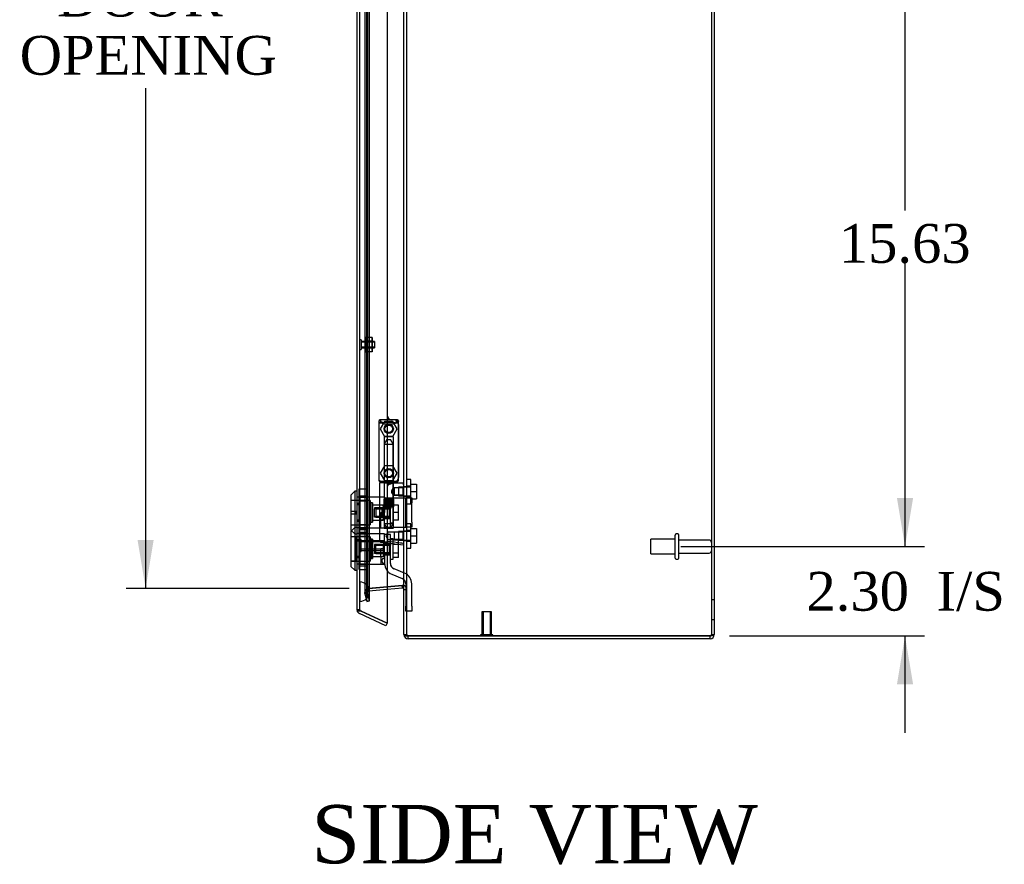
# Model space of a CAD drawing. Header units: inches. Extents: x 1 to 240, y -1 to 159.
# Tile 19 of 24: x 109 to 134, y 57 to 79. Entities that reach past the tile are written whole.
import ezdxf
from ezdxf.enums import TextEntityAlignment as Align
from ezdxf.lldxf.tags import DXFTag

# ---------------------------------------------------------------- set-up
doc = ezdxf.new("R2010")
doc.units = ezdxf.units.IN
doc.header["$MEASUREMENT"] = 0
for name, color, linetype in [('COM70220', 7, 'Continuous'), ('COM70699-9', 7, 'Continuous'), ('COM70705-9', 7, 'Continuous'), ('Default', 7, 'Continuous'), ('HNG86659-1', 7, 'Continuous'), ('HNG86659-2', 7, 'Continuous'), ('LOK10031', 7, 'Continuous'), ('LOK10031_CAM', 7, 'Continuous'), ('LOK10031_INSERT', 7, 'Continuous'), ('LOK10031_NUT', 7, 'Continuous'), ('LOK10031_SC', 7, 'Continuous'), ('NTS18118', 7, 'Continuous'), ('SCS86661', 7, 'Continuous'), ('STD26063', 7, 'Continuous'), ('STD26089', 7, 'Continuous'), ('STD26258', 7, 'Continuous'), ('WAM30017', 7, 'Continuous')]:
    doc.layers.add(name, color=color, linetype=linetype)
doc.styles.add('SEACAD_Times_New_Roman', font='times.ttf')
tags = doc.linetypes.add('HIDDEN2', pattern=[0.1875, 0.125, -0.0625]).pattern_tags.tags
tags[6:7] = [DXFTag(74, 4), DXFTag(75, 0), DXFTag(340, '0'), DXFTag(46, 0.0), DXFTag(50, 0.0), DXFTag(44, 0.0), DXFTag(45, 0.0)]
tags[4:5] = [DXFTag(74, 4), DXFTag(75, 0), DXFTag(340, '0'), DXFTag(46, 0.0), DXFTag(50, 0.0), DXFTag(44, 0.0), DXFTag(45, 0.0)]
doc.dimstyles.new('HAMMOND_(STH_-_240x160)', dxfattribs={"dimtxt": 1, "dimasz": 1.25, "dimexe": 0.5, "dimexo": 0.5, "dimgap": 0.25, "dimtad": 0, "dimtih": 1, "dimtoh": 1, "dimzin": 0, "dimdsep": 46, "dimtxsty": 'SEACAD_Times_New_Roman', "dimblk1": '_SE_FILLED', "dimblk2": '_SE_FILLED', "dimsah": 1, "dimcen": 0.5, "dimadec": 0, "dimazin": 0, "dimtfac": 0.8, "dimtofl": 0, "dimtmove": 0, "dimatfit": 3, "dimfxl": 1, "dimtolj": 1, "dimtzin": 0, "dimarcsym": 0})

# ---------------------------------------------------------------- blocks, each defined once
blk = doc.blocks.new('SE2')
at = {"layer": 'COM70220', "color": 7, "linetype": 'HIDDEN2'}
for p, q in [((117.497, 64.384), (117.497, 97.503)), ((117.498, 64.384), (117.498, 97.503)), ((117.5, 64.384), (117.5, 97.503)), ((117.746, 64.384), (117.746, 97.503)), ((117.497, 63.885), (117.497, 64.384)), ((117.497, 64.383), (117.498, 64.383)), ((117.498, 63.885), (117.498, 64.384)), ((117.498, 64.383), (117.5, 64.134)), ((117.5, 64.134), (117.5, 64.384)), ((117.746, 64.134), (117.746, 64.384)), ((117.5, 64.134), (117.498, 63.885)), ((117.498, 63.885), (117.497, 63.885))]:
    blk.add_line(p, q, dxfattribs=at)
for start, end in [(0, 90), (270, 0)]:
    blk.add_arc((117.496, 64.134), 0.25, start, end, dxfattribs=at)
at = {"layer": 'COM70699-9', "color": 7, "linetype": 'HIDDEN2'}
for p, q in [((126.562, 102.565), (126.562, 63.03)), ((118.706, 63.03), (118.706, 98.816)), ((117.621, 97.774), (117.621, 64.112)), ((117.68, 63.899), (117.68, 97.988)), ((117.693, 97.774), (117.693, 64.112)), ((117.749, 63.899), (117.749, 97.988)), ((118.706, 66.834), (118.634, 66.834)), ((118.634, 66.594), (118.706, 66.594)), ((118.706, 65.693), (118.634, 65.693)), ((118.634, 65.453), (118.706, 65.453)), ((117.72, 64.22), (118.589, 64.296)), ((118.589, 64.296), (117.72, 64.22)), ((117.726, 64.22), (118.197, 64.261)), ((118.595, 64.296), (118.589, 64.296)), ((118.589, 64.296), (118.589, 64.296)), ((117.693, 64.112), (117.621, 64.112)), ((117.621, 64.112), (117.625, 64.103)), ((117.693, 64.112), (117.621, 64.112)), ((117.625, 64.084), (117.621, 64.112)), ((117.625, 64.103), (117.694, 64.103)), ((117.68, 63.899), (117.625, 64.103)), ((117.625, 64.084), (117.694, 64.103)), ((117.625, 64.084), (117.68, 63.88)), ((117.693, 64.112), (117.694, 64.103)), ((117.694, 64.103), (117.693, 64.112)), ((117.749, 63.899), (117.694, 64.103)), ((117.726, 64.22), (117.72, 64.22)), ((117.726, 64.148), (117.72, 64.22)), ((118.197, 64.189), (117.726, 64.148)), ((118.634, 64.188), (118.706, 64.188)), ((118.634, 64.188), (118.706, 64.188)), ((117.68, 63.899), (117.749, 63.899)), ((117.68, 63.88), (117.749, 63.898)), ((117.749, 63.899), (117.749, 63.898)), ((126.634, 63.922), (126.562, 63.922)), ((126.562, 63.422), (126.634, 63.422)), ((118.634, 63.03), (118.706, 63.03)), ((118.634, 63.03), (118.706, 63.03)), ((118.706, 63.03), (118.706, 63.03)), ((126.562, 63.03), (126.634, 63.03))]:
    blk.add_line(p, q, dxfattribs=at)
at = {"layer": 'COM70699-9', "color": 7, "linetype": 'Continuous'}
for p, q in [((126.634, 102.565), (126.634, 63.03)), ((118.634, 63.03), (118.634, 98.816)), ((118.197, 64.261), (118.595, 64.296)), ((118.595, 64.224), (118.589, 64.296)), ((118.595, 64.224), (118.197, 64.189)), ((118.634, 63.03), (118.634, 63.03)), ((118.742, 62.994), (126.526, 62.994)), ((118.742, 62.922), (118.742, 62.994)), ((126.526, 62.994), (118.742, 62.994)), ((126.526, 62.922), (126.526, 62.994)), ((126.526, 62.922), (118.742, 62.922))]:
    blk.add_line(p, q, dxfattribs=at)
at = {"layer": 'COM70699-9', "color": 7, "linetype": 'HIDDEN2'}
for centre, radius, start, end in [((118.598, 64.189), 0.108, 359.9883, 95.0117), ((118.598, 64.188), 0.108, 0, 95), ((117.729, 64.112), 0.108, 94.9859, 180.0141), ((117.729, 64.112), 0.108, 95, 180), ((117.729, 64.112), 0.036, 95, 180), ((118.742, 63.03), 0.036, 179.9988, 270.0012), ((118.742, 63.03), 0.036, 180, 270), ((126.526, 63.03), 0.036, 294.0223, 0)]:
    blk.add_arc(centre, radius, start, end, dxfattribs=at)
at = {"layer": 'COM70699-9', "color": 7, "linetype": 'Continuous'}
for centre, radius, start, end in [((118.598, 64.188), 0.036, 0, 95), ((118.742, 63.03), 0.108, 180, 270), ((126.526, 63.03), 0.108, 270, 0), ((126.526, 63.03), 0.036, 270, 294.0223)]:
    blk.add_arc(centre, radius, start, end, dxfattribs=at)
for points, knots in [([(118.634, 64.188), (118.634, 64.199), (118.634, 64.21), (118.631, 64.232), (118.63, 64.243), (118.626, 64.258), (118.624, 64.264), (118.621, 64.273), (118.618, 64.278), (118.615, 64.285), (118.613, 64.287), (118.61, 64.29), (118.609, 64.292), (118.605, 64.295), (118.603, 64.296), (118.599, 64.297), (118.597, 64.296), (118.595, 64.296)], [0, 0, 0, 0, 0.25, 0.25, 0.5, 0.5, 0.625, 0.625, 0.75, 0.75, 0.8125, 0.8125, 0.875, 0.875, 0.9375, 0.9375, 1, 1, 1, 1]), ([(118.634, 63.03), (118.634, 63.029), (118.634, 63.028), (118.635, 63.025), (118.636, 63.023), (118.639, 63.019), (118.644, 63.015), (118.652, 63.01), (118.66, 63.006), (118.673, 63.002), (118.685, 62.999), (118.701, 62.996), (118.716, 62.995), (118.729, 62.994), (118.736, 62.994), (118.74, 62.994), (118.742, 62.994)], [0, 0, 0, 0, 0.039636, 0.079299, 0.119013, 0.178729, 0.298914, 0.359673, 0.482664, 0.545167, 0.672093, 0.736684, 0.867476, 0.933623, 0.966797, 1, 1, 1, 1]), ([(126.526, 62.994), (126.54, 62.997), (126.554, 63), (126.581, 63.006), (126.593, 63.009), (126.613, 63.015), (126.621, 63.018), (126.631, 63.024), (126.634, 63.027), (126.634, 63.03)], [0, 0, 0, 0, 0.25, 0.25, 0.5, 0.5, 0.75, 0.75, 1, 1, 1, 1])]:
    blk.add_open_spline(points, degree=3, knots=knots, dxfattribs=at)
at = {"layer": 'COM70699-9', "color": 7, "linetype": 'HIDDEN2'}
for points, knots in [([(117.726, 64.22), (117.724, 64.219), (117.722, 64.219), (117.719, 64.216), (117.717, 64.215), (117.713, 64.21), (117.711, 64.206), (117.706, 64.197), (117.705, 64.192), (117.702, 64.183), (117.7, 64.178), (117.697, 64.163), (117.696, 64.153), (117.694, 64.133), (117.693, 64.123), (117.693, 64.112)], [0, 0, 0, 0, 0.0625, 0.0625, 0.125, 0.125, 0.25, 0.25, 0.375, 0.375, 0.5, 0.5, 0.75, 0.75, 1, 1, 1, 1]), ([(126.526, 62.994), (126.531, 62.997), (126.536, 63), (126.544, 63.006), (126.548, 63.009), (126.555, 63.015), (126.558, 63.018), (126.561, 63.024), (126.562, 63.027), (126.562, 63.03)], [0, 0, 0, 0, 0.25, 0.25, 0.5, 0.5, 0.75, 0.75, 1, 1, 1, 1])]:
    blk.add_open_spline(points, degree=3, knots=knots, dxfattribs=at)
at = {"layer": 'COM70705-9', "color": 7, "linetype": 'Continuous'}
for p, q in [((118.197, 98.566), (118.197, 63.322)), ((117.424, 63.671), (117.424, 98.216)), ((117.429, 63.639), (117.43, 63.639)), ((117.43, 63.632), (117.43, 63.639)), ((117.532, 63.632), (117.43, 63.632)), ((118.166, 63.256), (117.487, 63.573)), ((117.532, 63.632), (118.197, 63.322)), ((118.197, 63.322), (117.532, 63.632)), ((118.197, 63.322), (118.166, 63.256))]:
    blk.add_line(p, q, dxfattribs=at)
at = {"layer": 'COM70705-9', "color": 7, "linetype": 'HIDDEN2'}
for p, q in [((117.496, 63.671), (117.496, 98.216)), ((118.371, 68.563), (118.322, 68.563)), ((118.496, 68.438), (118.496, 67.076)), ((118.322, 66.951), (118.371, 66.951)), ((117.496, 66.569), (117.494, 66.569)), ((117.496, 66.372), (117.424, 66.372)), ((117.496, 65.975), (117.424, 65.975)), ((117.496, 65.778), (117.494, 65.778)), ((117.496, 65.631), (117.494, 65.631)), ((117.496, 65.434), (117.424, 65.434)), ((117.496, 65.037), (117.424, 65.037)), ((117.496, 64.84), (117.494, 64.84)), ((117.496, 63.671), (117.424, 63.671)), ((117.43, 63.639), (117.53, 63.639)), ((117.532, 63.632), (117.517, 63.639))]:
    blk.add_line(p, q, dxfattribs=at)
for centre in [(118.24, 68.329), (118.24, 67.187)]:
    blk.add_circle(centre, 0.12, dxfattribs=at)
for centre, radius, start, end in [((118.322, 68.688), 0.125, 180, 270), ((118.371, 68.438), 0.125, 0, 90), ((118.371, 67.076), 0.125, 270, 0), ((118.322, 66.826), 0.125, 90, 180), ((117.532, 63.671), 0.036, 180, 245)]:
    blk.add_arc(centre, radius, start, end, dxfattribs=at)
at = {"layer": 'COM70705-9', "color": 7, "linetype": 'Continuous'}
for start, end in [(180, 197.5839), (197.5839, 245)]:
    blk.add_arc((117.532, 63.671), 0.108, start, end, dxfattribs=at)
blk.add_ellipse((117.532, 63.671), major_axis=(0.108, 0), ratio=0.9073, start_param=3.141593, end_param=3.481043, dxfattribs=at)
at = {"layer": 'COM70705-9', "color": 7, "linetype": 'HIDDEN2'}
for centre, major_axis, ratio, start_param, end_param in [((117.532, 63.671), (0.036, 0), 0.9073, 3.141593, 4.665617), ((117.532, 70.047), (0, -6.415), 0.005612, 6.236413, 6.283185)]:
    blk.add_ellipse(centre, major_axis=major_axis, ratio=ratio, start_param=start_param, end_param=end_param, dxfattribs=at)
at = {"layer": 'HNG86659-1', "color": 7, "linetype": 'HIDDEN2'}
for p, q in [((118.456, 68.563), (118.022, 68.563)), ((118.047, 68.506), (118.024, 68.563)), ((118.046, 68.508), (118.025, 68.563)), ((118.434, 68.506), (118.456, 68.563)), ((118.435, 68.508), (118.456, 68.563)), ((117.985, 68.525), (117.985, 67.01)), ((117.985, 68.524), (118.005, 68.475)), ((118.047, 68.506), (118.046, 68.508)), ((118.434, 68.506), (118.435, 68.508)), ((118.496, 68.524), (118.476, 68.475)), ((118.496, 67.01), (118.496, 68.525)), ((118.12, 68.12), (118.12, 66.962)), ((118.349, 68.132), (118.132, 68.132)), ((118.361, 66.962), (118.361, 68.12)), ((118.004, 67.005), (118.004, 66.97)), ((118.004, 66.931), (118.004, 65.45)), ((118.024, 66.951), (118.322, 66.951)), ((118.322, 66.951), (118.024, 66.951)), ((118.456, 66.97), (118.025, 66.97)), ((118.12, 66.962), (118.109, 66.951)), ((118.109, 66.951), (118.12, 66.939)), ((118.361, 66.962), (118.12, 66.962)), ((118.12, 66.939), (118.361, 66.939)), ((118.12, 66.939), (118.12, 65.781)), ((118.38, 66.811), (118.36, 66.811)), ((118.372, 66.951), (118.361, 66.962)), ((118.361, 66.939), (118.372, 66.951)), ((118.361, 66.81), (118.361, 66.939)), ((118.622, 66.931), (118.361, 66.931)), ((118.371, 66.951), (118.457, 66.951)), ((118.457, 66.951), (118.371, 66.951)), ((118.613, 66.811), (118.38, 66.811)), ((118.613, 66.811), (118.38, 66.811)), ((118.38, 66.811), (118.38, 66.618)), ((118.477, 66.97), (118.477, 67.005)), ((118.634, 66.833), (118.613, 66.811)), ((118.613, 66.618), (118.613, 66.811)), ((118.36, 66.618), (118.38, 66.618)), ((118.361, 65.781), (118.361, 66.619)), ((118.38, 66.618), (118.613, 66.618)), ((118.613, 66.618), (118.38, 66.618)), ((118.613, 66.618), (118.634, 66.596)), ((118.132, 65.77), (118.349, 65.77)), ((118.221, 65.669), (118.165, 65.573)), ((118.165, 65.573), (118.221, 65.476)), ((118.221, 65.476), (118.221, 65.669)), ((118.38, 65.669), (118.221, 65.669)), ((118.613, 65.669), (118.38, 65.669)), ((118.613, 65.669), (118.38, 65.669)), ((118.38, 65.669), (118.38, 65.476)), ((118.634, 65.691), (118.613, 65.669)), ((118.613, 65.476), (118.613, 65.669)), ((118.039, 65.411), (118.181, 65.393)), ((118.164, 65.396), (118.623, 65.338)), ((118.181, 65.393), (118.621, 65.338)), ((118.221, 65.476), (118.38, 65.476)), ((118.38, 65.476), (118.613, 65.476)), ((118.613, 65.476), (118.38, 65.476)), ((118.613, 65.476), (118.634, 65.455))]:
    blk.add_line(p, q, dxfattribs=at)
for centre, radius in [((118.24, 68.329), 0.118), ((118.24, 68.329), 0.0968), ((118.24, 68.329), 0.0968), ((118.24, 67.187), 0.118), ((118.24, 67.187), 0.0968), ((118.24, 67.187), 0.0968)]:
    blk.add_circle(centre, radius, dxfattribs=at)
for centre, radius, start, end in [((118.024, 68.525), 0.0392, 106.467, 168.78), ((118.023, 68.514), 0.0491, 88.6161, 102.0318), ((118.438, 68.623), 0.429, 188.1861, 189.6334), ((118.458, 68.514), 0.0491, 77.9682, 91.3839), ((118.043, 68.623), 0.429, 350.3666, 351.8139), ((118.457, 68.525), 0.0392, 11.22, 73.533), ((118.028, 68.525), 0.0432, 170.3107, 181.0665), ((117.924, 67.829), 0.706, 84.0827, 84.9945), ((118.029, 68.469), 0.0255, 130.6693, 167.2932), ((118.262, 69.297), 0.846, 252.8757, 268.5407), ((118.22, 69.29), 0.839, 271.3912, 287.1924), ((118.451, 68.469), 0.0255, 12.7068, 49.3307), ((118.557, 67.829), 0.706, 95.0056, 95.9172), ((118.453, 68.525), 0.0432, 358.9335, 9.6893), ((118.132, 68.12), 0.0118, 90, 180), ((118.349, 68.12), 0.0118, 0, 90), ((118.024, 67.009), 0.039, 178.4395, 188.4336), ((117.924, 67.711), 0.711, 274.9928, 275.9147), ((118.024, 67.01), 0.0395, 190.0421, 269.2684), ((118.038, 67.004), 0.0339, 178.5961, 269.1461), ((118.024, 66.97), 0.0197, 180, 270), ((118.024, 66.931), 0.0197, 90, 180), ((118.025, 67.012), 0.0417, 269.1335, 269.9996), ((118.443, 67.004), 0.0339, 270.8567, 9.3811), ((118.456, 67.012), 0.0417, 270.0004, 270.8665), ((118.456, 67.01), 0.0395, 270.7315, 349.9579), ((118.457, 66.97), 0.0197, 270, 360), ((118.457, 66.931), 0.0197, 0, 90), ((118.557, 67.711), 0.711, 264.0854, 265.0071), ((118.457, 67.009), 0.039, 351.5664, 1.5605), ((118.622, 66.919), 0.0118, 88.3734, 89.9992), ((117.423, 67.551), 1.368, 331.1816, 331.5055), ((118.622, 66.919), 0.0118, 0, 88.3726), ((118.132, 65.781), 0.0118, 180, 270), ((118.349, 65.781), 0.0118, 270, 0), ((118.044, 65.45), 0.0394, 179.9592, 262.875), ((118.622, 65.35), 0.0118, 262.875, 274.4046), ((118.589, 65.354), 0.0401, 21.8367, 34.9857), ((118.622, 65.35), 0.0118, 274.3868, 294.9231), ((117.972, 65.328), 0.656, 0.9731, 3.5902), ((118.622, 65.35), 0.0118, 294.9228, 0)]:
    blk.add_arc(centre, radius, start, end, dxfattribs=at)
for centre, major_axis, ratio, start_param, end_param in [((118.025, 68.551), (0, -0.0118), 0.049276, 3.017238, 3.218468), ((118.456, 68.551), (0, -0.0118), 0.049276, 3.064718, 3.265947), ((118.24, 68.516), (-0.203, 0), 0.124034, 0.458693, 2.593243)]:
    blk.add_ellipse(centre, major_axis=major_axis, ratio=ratio, start_param=start_param, end_param=end_param, dxfattribs=at)
for points, knots in [([(118.013, 68.489), (118.015, 68.492), (118.017, 68.495), (118.023, 68.5), (118.027, 68.502), (118.032, 68.505), (118.034, 68.505), (118.037, 68.506), (118.039, 68.506), (118.043, 68.507), (118.044, 68.506), (118.046, 68.506), (118.046, 68.506), (118.047, 68.506)], [0, 0, 0, 0, 0.25, 0.25, 0.5, 0.5, 0.625, 0.625, 0.75, 0.75, 0.875, 0.875, 1, 1, 1, 1]), ([(118.468, 68.489), (118.466, 68.492), (118.464, 68.495), (118.458, 68.5), (118.454, 68.502), (118.449, 68.505), (118.447, 68.505), (118.443, 68.506), (118.442, 68.506), (118.438, 68.507), (118.437, 68.506), (118.435, 68.506), (118.434, 68.506), (118.434, 68.506)], [0, 0, 0, 0, 0.25, 0.25, 0.5, 0.5, 0.625, 0.625, 0.75, 0.75, 0.875, 0.875, 1, 1, 1, 1]), ([(118.229, 66.892), (118.234, 66.894), (118.24, 66.896), (118.251, 66.901), (118.257, 66.903), (118.273, 66.909), (118.285, 66.914), (118.307, 66.921), (118.318, 66.924), (118.34, 66.929), (118.351, 66.931), (118.361, 66.931)], [0, 0, 0, 0, 0.125, 0.125, 0.25, 0.25, 0.5, 0.5, 0.75, 0.75, 1, 1, 1, 1]), ([(118.361, 66.811), (118.361, 66.811), (118.351, 66.799), (118.333, 66.774), (118.326, 66.764), (118.316, 66.741), (118.312, 66.728), (118.311, 66.701), (118.316, 66.688), (118.326, 66.665), (118.333, 66.655), (118.345, 66.638), (118.35, 66.631), (118.358, 66.621), (118.36, 66.618), (118.361, 66.618), (118.361, 66.618), (118.361, 66.618)], [0.2503152, 0.2503152, 0.2503152, 0.2503152, 0.375, 0.375, 0.4375, 0.4375, 0.5, 0.5, 0.5625, 0.5625, 0.625, 0.625, 0.6875, 0.6875, 0.75, 0.75, 0.7505722, 0.7505722, 0.7505722, 0.7505722]), ([(118.625, 66.898), (118.625, 66.907), (118.625, 66.916), (118.625, 66.925), (118.625, 66.927), (118.624, 66.929), (118.624, 66.93), (118.624, 66.93), (118.624, 66.931), (118.623, 66.931), (118.623, 66.931), (118.623, 66.931), (118.623, 66.931), (118.623, 66.931)], [0, 0, 0, 0, 0.5, 0.5, 0.75, 0.75, 0.875, 0.875, 0.9375, 0.9375, 0.96875, 0.96875, 1, 1, 1, 1]), ([(118.625, 66.898), (118.628, 66.898), (118.63, 66.898), (118.633, 66.898), (118.634, 66.898), (118.634, 66.897)], [0, 0, 0, 0, 0.5, 0.5, 1, 1, 1, 1]), ([(118.177, 65.413), (118.128, 65.42), (118.084, 65.428), (118.022, 65.441), (118.004, 65.446), (118.004, 65.45)], [0, 0, 0, 0, 0.5, 0.5, 1, 1, 1, 1]), ([(118.177, 65.413), (118.177, 65.409), (118.177, 65.406), (118.177, 65.401), (118.177, 65.399), (118.176, 65.397), (118.176, 65.396), (118.175, 65.395), (118.175, 65.395), (118.172, 65.395), (118.171, 65.395), (118.167, 65.395), (118.166, 65.395), (118.164, 65.396)], [0, 0, 0, 0, 0.25, 0.25, 0.5, 0.5, 0.625, 0.625, 0.75, 0.75, 0.875, 0.875, 1, 1, 1, 1]), ([(118.229, 65.426), (118.228, 65.426), (118.228, 65.426), (118.227, 65.426), (118.226, 65.426), (118.224, 65.426), (118.223, 65.425), (118.22, 65.424), (118.218, 65.424), (118.211, 65.422), (118.207, 65.421), (118.194, 65.417), (118.186, 65.415), (118.177, 65.413)], [0, 0, 0, 0, 0.03125, 0.03125, 0.0625, 0.0625, 0.125, 0.125, 0.25, 0.25, 0.5, 0.5, 1, 1, 1, 1]), ([(118.622, 65.377), (118.596, 65.38), (118.57, 65.384), (118.544, 65.387), (118.439, 65.4), (118.334, 65.413), (118.229, 65.426)], [0, 0, 0, 0, 0.198595, 0.198595, 0.198595, 1, 1, 1, 1]), ([(118.626, 65.369), (118.628, 65.369), (118.631, 65.369), (118.633, 65.37), (118.634, 65.37), (118.634, 65.37)], [0, 0, 0, 0, 0.5, 0.5, 1, 1, 1, 1])]:
    blk.add_open_spline(points, degree=3, knots=knots, dxfattribs=at)
at = {"layer": 'HNG86659-2', "color": 7, "linetype": 'HIDDEN2'}
for p, q in [((118.191, 68.053), (118.122, 67.935)), ((118.191, 68.053), (118.29, 68.053)), ((118.359, 67.935), (118.29, 68.053)), ((118.122, 67.935), (118.359, 67.935)), ((118.122, 67.935), (118.122, 66.518)), ((118.359, 66.518), (118.359, 67.935)), ((118.117, 66.518), (118.121, 66.518)), ((118.117, 66.518), (118.117, 66.321)), ((118.118, 66.518), (118.118, 66.321)), ((118.119, 66.518), (118.119, 66.321)), ((118.121, 66.518), (118.126, 66.518)), ((118.121, 66.518), (118.121, 66.321)), ((118.123, 66.518), (118.123, 66.321)), ((118.126, 66.518), (118.144, 66.518)), ((118.126, 66.518), (118.126, 66.321)), ((118.128, 66.518), (118.128, 66.321)), ((118.13, 66.518), (118.13, 66.321)), ((118.138, 66.518), (118.138, 66.321)), ((118.138, 66.518), (118.138, 66.321)), ((118.144, 66.518), (118.152, 66.518)), ((118.144, 66.518), (118.144, 66.321)), ((118.152, 66.518), (118.154, 66.518)), ((118.152, 66.518), (118.152, 66.321)), ((118.154, 66.518), (118.183, 66.518)), ((118.154, 66.518), (118.154, 66.321)), ((118.162, 66.518), (118.162, 66.321)), ((118.171, 66.518), (118.171, 66.321)), ((118.175, 66.518), (118.175, 66.321)), ((118.183, 66.518), (118.192, 66.518)), ((118.183, 66.518), (118.183, 66.321)), ((118.192, 66.518), (118.197, 66.518)), ((118.192, 66.518), (118.192, 66.321)), ((118.197, 66.518), (118.233, 66.518)), ((118.197, 66.518), (118.197, 66.321)), ((118.208, 66.518), (118.208, 66.321)), ((118.216, 66.518), (118.216, 66.321)), ((118.222, 66.518), (118.222, 66.321)), ((118.233, 66.518), (118.24, 66.518)), ((118.233, 66.518), (118.233, 66.321)), ((118.24, 66.518), (118.248, 66.518)), ((118.24, 66.518), (118.24, 66.321)), ((118.248, 66.518), (118.283, 66.518)), ((118.248, 66.518), (118.248, 66.321)), ((118.259, 66.518), (118.259, 66.321)), ((118.265, 66.518), (118.265, 66.321)), ((118.273, 66.518), (118.273, 66.321)), ((118.283, 66.518), (118.288, 66.518)), ((118.283, 66.518), (118.283, 66.321)), ((118.288, 66.518), (118.297, 66.518)), ((118.288, 66.518), (118.288, 66.321)), ((118.297, 66.518), (118.326, 66.518)), ((118.297, 66.518), (118.297, 66.321)), ((118.306, 66.518), (118.306, 66.321)), ((118.31, 66.518), (118.31, 66.321)), ((118.319, 66.518), (118.319, 66.321)), ((118.326, 66.518), (118.328, 66.518)), ((118.326, 66.518), (118.326, 66.321)), ((118.328, 66.518), (118.337, 66.518)), ((118.328, 66.518), (118.328, 66.321)), ((118.337, 66.518), (118.355, 66.518)), ((118.337, 66.518), (118.337, 66.321)), ((118.343, 66.518), (118.343, 66.321)), ((118.343, 66.518), (118.343, 66.321)), ((118.351, 66.518), (118.351, 66.321)), ((118.353, 66.518), (118.353, 66.321)), ((118.355, 66.518), (118.36, 66.518)), ((118.355, 66.518), (118.355, 66.321)), ((118.358, 66.518), (118.358, 66.321)), ((118.36, 66.518), (118.363, 66.518)), ((118.36, 66.518), (118.36, 66.321)), ((118.362, 66.518), (118.362, 66.321)), ((118.363, 66.518), (118.363, 66.321)), ((118.363, 66.321), (118.363, 66.518)), ((118.117, 66.321), (118.121, 66.321)), ((118.121, 66.321), (118.126, 66.321)), ((118.122, 66.321), (118.122, 65.888)), ((118.126, 66.321), (118.144, 66.321)), ((118.144, 66.321), (118.152, 66.321)), ((118.152, 66.321), (118.154, 66.321)), ((118.154, 66.321), (118.183, 66.321)), ((118.183, 66.321), (118.192, 66.321)), ((118.192, 66.321), (118.197, 66.321)), ((118.197, 66.321), (118.233, 66.321)), ((118.233, 66.321), (118.24, 66.321)), ((118.24, 66.321), (118.248, 66.321)), ((118.248, 66.321), (118.283, 66.321)), ((118.283, 66.321), (118.288, 66.321)), ((118.288, 66.321), (118.297, 66.321)), ((118.297, 66.321), (118.326, 66.321)), ((118.326, 66.321), (118.328, 66.321)), ((118.328, 66.321), (118.337, 66.321)), ((118.337, 66.321), (118.355, 66.321)), ((118.355, 66.321), (118.36, 66.321)), ((118.359, 65.888), (118.359, 66.321)), ((118.36, 66.321), (118.363, 66.321)), ((118.122, 65.888), (118.359, 65.888)), ((118.122, 65.888), (118.191, 65.77)), ((118.29, 65.77), (118.359, 65.888))]:
    blk.add_line(p, q, dxfattribs=at)
at = {"layer": 'LOK10031', "color": 7, "linetype": 'Continuous'}
for p, q in [((117.364, 66.723), (117.264, 66.623)), ((117.264, 66.623), (117.264, 65.723)), ((117.364, 66.723), (117.364, 65.623)), ((117.424, 66.723), (117.364, 66.723)), ((117.264, 65.723), (117.364, 65.623)), ((117.283, 65.705), (117.264, 65.686)), ((117.264, 65.686), (117.264, 64.786)), ((117.364, 65.623), (117.364, 64.686)), ((117.364, 65.623), (117.424, 65.623)), ((117.264, 64.786), (117.364, 64.686)), ((117.364, 64.686), (117.424, 64.686))]:
    blk.add_line(p, q, dxfattribs=at)
at = {"layer": 'LOK10031', "color": 7, "linetype": 'HIDDEN2'}
for p, q in [((117.494, 66.569), (117.424, 66.569)), ((117.494, 66.569), (117.494, 66.404)), ((118.134, 66.566), (117.494, 66.566)), ((118.134, 66.566), (118.134, 66.55)), ((117.764, 66.488), (117.264, 66.488)), ((117.494, 66.404), (117.424, 66.404)), ((117.494, 66.404), (117.494, 65.942)), ((117.764, 66.488), (117.764, 65.858)), ((117.824, 66.423), (117.764, 66.423)), ((117.824, 66.423), (117.824, 65.923)), ((118.134, 66.367), (117.824, 66.367)), ((118.134, 66.294), (118.134, 66.173)), ((118.034, 65.781), (118.034, 66.173)), ((118.034, 66.173), (118.134, 66.173)), ((117.264, 65.858), (117.764, 65.858)), ((117.364, 65.786), (117.283, 65.705)), ((117.424, 65.786), (117.364, 65.786)), ((117.494, 65.942), (117.424, 65.942)), ((117.494, 65.778), (117.424, 65.778)), ((117.494, 65.942), (117.494, 65.778)), ((117.494, 65.781), (118.034, 65.781)), ((117.764, 65.923), (117.824, 65.923)), ((117.824, 65.98), (118.034, 65.98)), ((118.134, 65.98), (118.034, 65.98)), ((118.034, 65.781), (118.134, 65.781)), ((118.134, 65.781), (118.134, 65.8)), ((117.764, 65.551), (117.264, 65.551)), ((117.494, 65.631), (117.424, 65.631)), ((117.494, 65.631), (117.494, 65.467)), ((118.134, 65.628), (117.494, 65.628)), ((117.764, 65.551), (117.764, 64.921)), ((118.134, 65.125), (118.134, 65.628)), ((117.494, 65.467), (117.424, 65.467)), ((117.494, 65.467), (117.494, 65.005)), ((117.824, 65.486), (117.764, 65.486)), ((117.824, 65.486), (117.824, 64.986)), ((118.134, 65.429), (117.824, 65.429)), ((117.494, 65.005), (117.424, 65.005)), ((117.494, 65.005), (117.494, 64.84)), ((117.824, 65.042), (118.034, 65.042)), ((118.034, 65.042), (118.034, 65.236)), ((118.134, 65.236), (118.034, 65.236)), ((118.034, 65.042), (118.034, 64.843)), ((118.034, 65.042), (118.134, 65.042)), ((117.264, 64.921), (117.764, 64.921)), ((117.494, 64.84), (117.424, 64.84)), ((117.494, 64.843), (118.034, 64.843)), ((117.764, 64.986), (117.824, 64.986)), ((118.034, 64.843), (118.134, 64.843)), ((118.134, 64.843), (118.134, 64.862))]:
    blk.add_line(p, q, dxfattribs=at)
at = {"layer": 'LOK10031_CAM', "color": 7, "linetype": 'HIDDEN2'}
for p, q in [((118.134, 66.55), (118.322, 66.55)), ((118.134, 66.294), (118.134, 66.55)), ((118.284, 65.8), (118.284, 66.55)), ((118.322, 66.55), (118.59, 66.55)), ((118.59, 66.55), (118.684, 66.55)), ((118.684, 66.55), (118.834, 66.55)), ((118.684, 66.425), (118.684, 66.55)), ((118.834, 66.55), (118.834, 66.425)), ((118.104, 66.285), (118.134, 66.285)), ((118.134, 66.332), (118.284, 66.332)), ((118.684, 65.925), (118.684, 66.425)), ((118.834, 65.925), (118.834, 66.425)), ((118.074, 66.095), (118.074, 66.255)), ((118.104, 66.065), (118.134, 66.065)), ((118.134, 65.8), (118.134, 66.173)), ((118.134, 66.017), (118.284, 66.017)), ((118.134, 65.8), (118.322, 65.8)), ((118.322, 65.8), (118.59, 65.8)), ((118.59, 65.8), (118.684, 65.8)), ((118.684, 65.8), (118.684, 65.925)), ((118.834, 65.8), (118.684, 65.8)), ((118.834, 65.925), (118.834, 65.8)), ((118.284, 65.612), (118.134, 65.612)), ((118.284, 65.237), (118.284, 65.612)), ((118.134, 65.395), (118.284, 65.395)), ((118.104, 64.99), (118.134, 64.99)), ((118.134, 65.125), (118.134, 64.862)), ((118.134, 65.08), (118.284, 65.08)), ((118.284, 64.862), (118.284, 65.237)), ((118.074, 64.9), (118.074, 64.96)), ((118.104, 64.87), (118.134, 64.87)), ((118.322, 64.584), (118.59, 64.476)), ((118.647, 64.615), (118.378, 64.723)), ((118.684, 64.336), (118.684, 63.757)), ((118.834, 63.757), (118.834, 64.336)), ((118.684, 63.632), (118.684, 63.757)), ((118.834, 63.757), (118.834, 63.632)), ((118.834, 63.632), (118.684, 63.632))]:
    blk.add_line(p, q, dxfattribs=at)
for centre, radius, start, end in [((118.104, 66.255), 0.03, 90, 180), ((118.104, 66.095), 0.03, 180, 270), ((118.104, 64.96), 0.03, 90, 180), ((118.104, 64.9), 0.03, 180, 270), ((118.434, 64.862), 0.3, 180, 247.9806), ((118.434, 64.862), 0.15, 180, 247.9806), ((118.534, 64.336), 0.3, 0, 67.9806), ((118.534, 64.336), 0.15, 0, 67.9806)]:
    blk.add_arc(centre, radius, start, end, dxfattribs=at)
at = {"layer": 'LOK10031_INSERT', "color": 7, "linetype": 'HIDDEN2'}
for p, q in [((117.749, 66.486), (117.264, 66.486)), ((117.749, 66.486), (117.749, 65.861)), ((117.809, 66.423), (117.749, 66.423)), ((117.809, 66.423), (117.809, 65.923)), ((118.099, 66.367), (117.809, 66.367)), ((118.249, 66.291), (117.874, 66.291)), ((117.874, 66.291), (117.874, 66.272)), ((117.874, 66.075), (117.874, 66.272)), ((118.249, 66.272), (117.874, 66.272)), ((118.099, 66.329), (118.099, 66.367)), ((118.099, 66.329), (118.249, 66.329)), ((118.099, 66.288), (118.099, 66.059)), ((118.249, 66.288), (118.099, 66.288)), ((118.249, 66.288), (118.249, 66.329)), ((118.249, 66.288), (118.249, 66.059)), ((117.264, 66.213), (117.414, 66.213)), ((117.414, 66.133), (117.264, 66.133)), ((117.414, 66.133), (117.414, 66.213)), ((117.874, 66.075), (118.249, 66.075)), ((117.874, 66.055), (117.874, 66.075)), ((118.249, 66.055), (117.874, 66.055)), ((118.099, 66.059), (118.249, 66.059)), ((118.099, 65.98), (118.099, 66.017)), ((118.134, 66.017), (118.099, 66.017)), ((118.249, 66.017), (118.249, 66.059)), ((117.264, 65.861), (117.749, 65.861)), ((117.749, 65.923), (117.809, 65.923)), ((117.809, 65.98), (118.099, 65.98)), ((117.414, 65.546), (117.264, 65.546)), ((117.414, 65.546), (117.414, 65.548)), ((117.749, 65.548), (117.414, 65.548)), ((117.414, 64.926), (117.414, 65.546)), ((117.749, 64.923), (117.749, 65.548)), ((117.809, 65.486), (117.749, 65.486)), ((117.809, 64.986), (117.809, 65.486)), ((118.099, 65.429), (117.809, 65.429)), ((118.249, 65.354), (117.874, 65.354)), ((117.874, 65.354), (117.874, 65.334)), ((117.874, 65.334), (117.874, 65.137)), ((118.249, 65.334), (117.874, 65.334)), ((118.099, 65.429), (118.099, 65.392)), ((118.099, 65.392), (118.249, 65.392)), ((118.099, 65.35), (118.099, 65.121)), ((118.249, 65.35), (118.099, 65.35)), ((118.249, 65.35), (118.249, 65.392)), ((118.249, 65.35), (118.249, 65.121)), ((117.809, 65.042), (118.099, 65.042)), ((117.874, 65.137), (118.249, 65.137)), ((117.874, 65.118), (117.874, 65.137)), ((118.249, 65.118), (117.874, 65.118)), ((118.099, 65.121), (118.249, 65.121)), ((118.099, 65.08), (118.099, 65.042)), ((118.134, 65.08), (118.099, 65.08)), ((118.249, 65.08), (118.249, 65.121)), ((117.264, 64.926), (117.414, 64.926)), ((117.414, 64.926), (117.414, 64.923)), ((117.414, 64.923), (117.749, 64.923)), ((117.749, 64.986), (117.809, 64.986))]:
    blk.add_line(p, q, dxfattribs=at)
at = {"layer": 'LOK10031_NUT', "color": 7, "linetype": 'HIDDEN2'}
for p, q in [((117.481, 66.479), (117.481, 66.785)), ((117.481, 66.785), (117.696, 66.785)), ((117.696, 66.479), (117.696, 66.785)), ((117.481, 66.606), (117.696, 66.606)), ((117.696, 66.557), (117.481, 66.557)), ((117.481, 65.867), (117.481, 66.479)), ((117.481, 66.479), (117.696, 66.479)), ((117.696, 65.867), (117.696, 66.479)), ((117.481, 65.561), (117.481, 65.867)), ((117.481, 65.867), (117.696, 65.867)), ((117.481, 65.789), (117.696, 65.789)), ((117.481, 65.766), (117.696, 65.766)), ((117.696, 65.561), (117.696, 65.867)), ((117.481, 65.74), (117.696, 65.74)), ((117.481, 65.669), (117.696, 65.669)), ((117.696, 65.62), (117.481, 65.62)), ((117.481, 65.236), (117.481, 65.561)), ((117.481, 65.561), (117.696, 65.561)), ((117.696, 65.236), (117.696, 65.561)), ((117.481, 64.706), (117.481, 65.236)), ((117.481, 65.236), (117.696, 65.236)), ((117.696, 64.706), (117.696, 65.236)), ((117.481, 64.852), (117.696, 64.852)), ((117.481, 64.803), (117.696, 64.803)), ((117.481, 64.706), (117.696, 64.706))]:
    blk.add_line(p, q, dxfattribs=at)
at = {"layer": 'LOK10031_SC', "color": 7, "linetype": 'HIDDEN2'}
for p, q in [((117.909, 66.291), (117.909, 66.055)), ((118.284, 66.291), (117.909, 66.291)), ((117.909, 66.267), (118.284, 66.267)), ((118.354, 66.436), (118.284, 66.436)), ((118.284, 66.291), (118.284, 66.267)), ((118.354, 66.436), (118.354, 65.911)), ((118.491, 66.366), (118.354, 66.366)), ((118.491, 66.173), (118.491, 66.366)), ((117.909, 66.079), (118.284, 66.079)), ((117.909, 66.055), (118.284, 66.055)), ((118.284, 66.055), (118.284, 66.079)), ((118.491, 66.173), (118.354, 66.173)), ((118.491, 65.981), (118.491, 66.173)), ((118.284, 65.911), (118.354, 65.911)), ((118.491, 65.981), (118.354, 65.981)), ((118.354, 65.498), (118.284, 65.498)), ((118.354, 64.973), (118.354, 65.498)), ((117.909, 65.118), (117.909, 65.354)), ((118.284, 65.354), (117.909, 65.354)), ((117.909, 65.33), (118.284, 65.33)), ((118.284, 65.354), (118.284, 65.33)), ((118.491, 65.458), (118.354, 65.458)), ((118.491, 65.347), (118.354, 65.347)), ((118.491, 65.347), (118.491, 65.458)), ((118.491, 65.125), (118.491, 65.347)), ((117.909, 65.142), (118.284, 65.142)), ((117.909, 65.118), (118.284, 65.118)), ((118.284, 65.118), (118.284, 65.142)), ((118.491, 65.125), (118.354, 65.125)), ((118.491, 65.014), (118.354, 65.014)), ((118.491, 65.014), (118.491, 65.125)), ((118.284, 64.973), (118.354, 64.973))]:
    blk.add_line(p, q, dxfattribs=at)
at = {"layer": 'NTS18118', "color": 7, "linetype": 'HIDDEN2'}
for p, q in [((117.621, 70.681), (117.621, 70.313)), ((117.652, 70.681), (117.621, 70.681)), ((117.621, 70.579), (117.817, 70.579)), ((117.811, 70.681), (117.652, 70.681)), ((117.652, 70.681), (117.652, 70.589)), ((117.811, 70.589), (117.652, 70.589)), ((117.652, 70.589), (117.652, 70.405)), ((117.811, 70.681), (117.817, 70.635)), ((117.817, 70.656), (117.811, 70.681)), ((117.817, 70.635), (117.811, 70.589)), ((117.817, 70.635), (117.817, 70.656)), ((117.817, 70.497), (117.817, 70.635)), ((117.817, 70.562), (117.621, 70.562)), ((117.621, 70.432), (117.817, 70.432)), ((117.621, 70.415), (117.817, 70.415)), ((117.811, 70.405), (117.652, 70.405)), ((117.652, 70.405), (117.652, 70.313)), ((117.817, 70.497), (117.811, 70.405)), ((117.811, 70.405), (117.817, 70.359)), ((117.817, 70.359), (117.811, 70.313)), ((117.811, 70.313), (117.817, 70.337)), ((117.817, 70.359), (117.817, 70.497)), ((117.817, 70.359), (117.817, 70.337)), ((117.621, 70.313), (117.652, 70.313)), ((117.811, 70.313), (117.652, 70.313))]:
    blk.add_line(p, q, dxfattribs=at)
blk.add_open_spline([(117.811, 70.589), (117.813, 70.574), (117.814, 70.558), (117.817, 70.527), (117.817, 70.512), (117.817, 70.497)], degree=3, knots=[0, 0, 0, 0, 0.5, 0.5, 1, 1, 1, 1], dxfattribs=at)
at = {"layer": 'SCS86661', "color": 7, "linetype": 'HIDDEN2'}
for p, q in [((118.13, 68.52), (118.019, 68.329)), ((118.019, 68.329), (118.13, 68.137)), ((118.351, 68.52), (118.13, 68.52)), ((118.462, 68.329), (118.351, 68.52)), ((118.351, 68.137), (118.462, 68.329)), ((118.13, 68.137), (118.351, 68.137)), ((118.13, 67.378), (118.019, 67.187)), ((118.351, 67.378), (118.13, 67.378)), ((118.462, 67.187), (118.351, 67.378)), ((118.019, 67.187), (118.13, 66.995)), ((118.351, 66.995), (118.462, 67.187)), ((118.13, 66.995), (118.351, 66.995)), ((118.496, 66.827), (118.496, 66.601)), ((118.811, 66.827), (118.496, 66.827)), ((118.811, 66.906), (118.961, 66.906)), ((118.961, 66.906), (118.961, 66.714)), ((118.496, 66.601), (118.811, 66.601)), ((118.811, 66.714), (118.961, 66.714)), ((118.811, 66.523), (118.961, 66.523)), ((118.961, 66.714), (118.961, 66.523)), ((118.811, 65.764), (118.961, 65.764)), ((118.961, 65.764), (118.961, 65.573)), ((118.496, 65.686), (118.496, 65.46)), ((118.811, 65.686), (118.496, 65.686)), ((118.811, 65.573), (118.961, 65.573)), ((118.961, 65.573), (118.961, 65.381)), ((118.496, 65.46), (118.811, 65.46)), ((118.811, 65.381), (118.961, 65.381))]:
    blk.add_line(p, q, dxfattribs=at)
for centre in [(118.24, 68.329), (118.24, 67.187)]:
    blk.add_circle(centre, 0.113, dxfattribs=at)
at = {"layer": 'STD26063', "color": 7, "linetype": 'HIDDEN2'}
for p, q in [((117.527, 70.622), (117.496, 70.622)), ((117.527, 70.622), (117.527, 70.372)), ((117.871, 70.579), (117.527, 70.579)), ((117.871, 70.579), (117.871, 70.415)), ((117.496, 70.372), (117.527, 70.372)), ((117.871, 70.56), (117.527, 70.56)), ((117.871, 70.434), (117.527, 70.434)), ((117.527, 70.415), (117.871, 70.415))]:
    blk.add_line(p, q, dxfattribs=at)
at = {"layer": 'STD26089', "color": 7, "linetype": 'HIDDEN2'}
for p, q in [((125.625, 65.002), (125.625, 65.592)), ((125.695, 65.622), (125.655, 65.622)), ((125.725, 65.002), (125.725, 65.592)), ((125, 65.109), (125, 65.484)), ((125.625, 65.484), (125, 65.484)), ((126.502, 65.463), (125.725, 65.463)), ((125, 65.109), (125.625, 65.109)), ((125.725, 65.131), (126.502, 65.131)), ((125.655, 64.972), (125.695, 64.972))]:
    blk.add_line(p, q, dxfattribs=at)
for centre, radius, start, end in [((125.655, 65.592), 0.03, 90, 180), ((125.695, 65.592), 0.03, 0, 90), ((126.502, 65.403), 0.06, 0, 90), ((125.655, 65.002), 0.03, 180, 270), ((125.695, 65.002), 0.03, 270, 0), ((126.502, 65.191), 0.06, 270, 0)]:
    blk.add_arc(centre, radius, start, end, dxfattribs=at)
at = {"layer": 'STD26258', "color": 7, "linetype": 'HIDDEN2'}
for p, q in [((117.527, 65.478), (117.496, 65.478)), ((117.527, 65.166), (117.527, 65.478)), ((118.121, 65.447), (117.527, 65.447)), ((118.121, 65.416), (117.527, 65.416)), ((118.121, 65.197), (118.121, 65.447)), ((117.496, 65.166), (117.527, 65.166)), ((118.121, 65.227), (117.527, 65.227)), ((117.527, 65.197), (118.121, 65.197)), ((120.891, 63.619), (120.641, 63.619)), ((120.641, 63.619), (120.641, 63.025)), ((120.672, 63.619), (120.672, 63.025)), ((120.86, 63.619), (120.86, 63.025)), ((120.891, 63.025), (120.891, 63.619)), ((120.922, 63.025), (120.61, 63.025)), ((120.61, 63.025), (120.61, 62.994)), ((120.922, 62.994), (120.922, 63.025))]:
    blk.add_line(p, q, dxfattribs=at)
at = {"layer": 'STD26258', "color": 7, "linetype": 'Continuous'}
for p, q in [((120.61, 62.994), (120.61, 62.994)), ((120.922, 62.994), (120.922, 62.994))]:
    blk.add_line(p, q, dxfattribs=at)
at = {"layer": 'WAM30017', "color": 7, "linetype": 'HIDDEN2'}
for p, q in [((118.811, 67.027), (118.706, 67.027)), ((118.811, 66.402), (118.811, 67.027)), ((118.811, 66.852), (118.706, 66.852)), ((118.706, 66.577), (118.811, 66.577)), ((118.706, 66.402), (118.811, 66.402)), ((118.811, 65.885), (118.706, 65.885)), ((118.811, 65.26), (118.811, 65.885)), ((118.811, 65.71), (118.706, 65.71)), ((118.706, 65.435), (118.811, 65.435)), ((118.706, 65.26), (118.811, 65.26))]:
    blk.add_line(p, q, dxfattribs=at)
blk = doc.blocks.new('DMBLK709')
at = {"layer": 'Default', "linetype": 'Continuous', "transparency": 16777216}
for points in [[(131.761, 66.547), (131.344, 66.547), (131.552, 65.297)], [(131.761, 61.744), (131.552, 62.994), (131.344, 61.744)]]:
    blk.add_hatch(color=7, dxfattribs=at).paths.add_polyline_path(points)
at = {"layer": 'Default', "color": 7, "linetype": 'Continuous', "transparency": 16777216}
for p, q in [((131.552, 65.297), (131.552, 67.797)), ((126.225, 65.297), (132.052, 65.297)), ((127.026, 62.994), (132.052, 62.994)), ((131.552, 60.494), (131.552, 62.994))]:
    blk.add_line(p, q, dxfattribs=at)
at = {"layer": 'Default', "color": 7, "linetype": 'Continuous', "transparency": 16777216, "style": 'SEACAD_Times_New_Roman'}
for s, p in [('2.30', (129.011, 64.645)), ('I/S', (132.365, 64.645))]:
    blk.add_text(s, height=1, dxfattribs=at).set_placement(p, align=Align.TOP_LEFT)
blk = doc.blocks.new('_SE_FILLED')
at = {"color": 0}
blk.add_line((0, 0), (-1, 0), dxfattribs=at)
blk.add_solid([(0, 0), (-1, -0.1665), (-1, 0.1665), (0, 0)], dxfattribs=at)
blk = doc.blocks.new('DMBLK710')
at = {"layer": 'Default', "linetype": 'Continuous', "transparency": 16777216}
for points in [[(131.761, 79.672), (131.552, 80.922), (131.344, 79.672)], [(131.761, 66.547), (131.344, 66.547), (131.552, 65.297)]]:
    blk.add_hatch(color=7, dxfattribs=at).paths.add_polyline_path(points)
at = {"layer": 'Default', "color": 7, "linetype": 'Continuous', "transparency": 16777216}
for p, q in [((126.225, 80.922), (132.052, 80.922)), ((131.552, 73.959), (131.552, 80.922)), ((131.552, 65.297), (131.552, 72.609)), ((125.769, 65.297), (132.052, 65.297))]:
    blk.add_line(p, q, dxfattribs=at)
at = {"layer": 'Default', "color": 7, "linetype": 'Continuous', "transparency": 16777216, "style": 'SEACAD_Times_New_Roman'}
blk.add_text('15.63', height=1, dxfattribs=at).set_placement((129.846, 73.609), align=Align.TOP_LEFT)
blk = doc.blocks.new('DMBLK730')
at = {"layer": 'Default', "linetype": 'Continuous', "transparency": 16777216}
for points in [[(111.765, 96.44), (112.181, 96.44), (111.973, 97.69)], [(111.765, 65.47), (111.973, 64.22), (112.181, 65.47)]]:
    blk.add_hatch(color=7, dxfattribs=at).paths.add_polyline_path(points)
at = {"layer": 'Default', "color": 7, "linetype": 'Continuous', "transparency": 16777216}
for p, q in [((117.17, 97.69), (111.473, 97.69)), ((111.973, 97.69), (111.973, 81.805)), ((111.973, 77.105), (111.973, 64.22)), ((117.22, 64.22), (111.473, 64.22))]:
    blk.add_line(p, q, dxfattribs=at)
at = {"layer": 'Default', "color": 7, "linetype": 'Continuous', "transparency": 16777216, "style": 'SEACAD_Times_New_Roman'}
for s, p in [('33.47', (110.267, 81.455)), ('DOOR ', (109.686, 79.955)), ('OPENING', (108.727, 78.455))]:
    blk.add_text(s, height=1, dxfattribs=at).set_placement(p, align=Align.TOP_LEFT)

msp = doc.modelspace()

# ---------------------------------------------------------------- block references
at = {"layer": 'Default'}
msp.add_blockref('SE2', (0, 0), dxfattribs=at)

# ---------------------------------------------------------------- texts
at = {"layer": 'Default', "color": 7, "linetype": 'Continuous', "style": 'SEACAD_Times_New_Roman'}
msp.add_text('SIDE VIEW', height=1.5, dxfattribs=at).set_placement((116.245, 58.637), align=Align.TOP_LEFT)

# ---------------------------------------------------------------- dimensions: what is measured, and where the dimension line sits
at = {"layer": 'Default', "color": 7, "linetype": 'Continuous'}
for base, p1, p2, angle, text, picture, middle, dimtype in [((111.973, 97.69), (117.67, 97.69), (117.72, 64.22), 270.0846, '\\A1;<>\\PDOOR \\XOPENING', 'DMBLK730', (111.973, 80.955), 161), ((131.55247815, 65.296668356), (125.725144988, 65.296668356), (125.725144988, 80.921668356), 90, '\\A1;<>', 'DMBLK710', (131.55247815, 73.109168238), 161), ((131.552, 65.297), (126.526, 62.994), (125.725, 65.297), 90, '\\A1;<> I/S', 'DMBLK709', (131.552, 64.145), 160)]:
    dim = msp.add_linear_dim(base=base, p1=p1, p2=p2, angle=angle, text=text, dimstyle='HAMMOND_(STH_-_240x160)', dxfattribs=at)
    dim.commit()
    dim.dimension.update_dxf_attribs({"geometry": picture, "text_midpoint": middle, "dimtype": dimtype})

doc.saveas('drawing.dxf')
